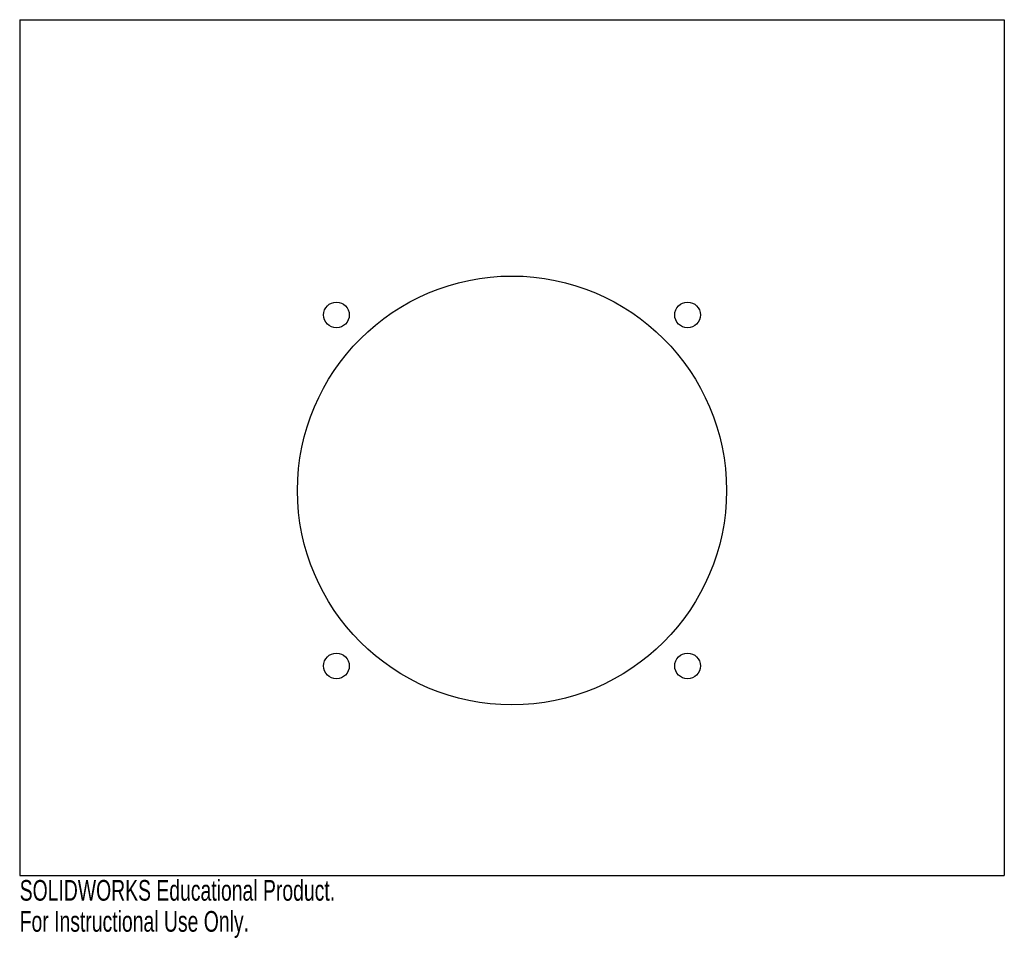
# Model space of a CAD drawing. Header units: millimetres. Extents: x 0 to 230, y -15 to 200.
import ezdxf

# ---------------------------------------------------------------- set-up
doc = ezdxf.new("R2010")
doc.units = ezdxf.units.MM
doc.layers.add('CORTE', color=7, linetype='Continuous')
doc.layers.add('INFORMACION_NO_CORTE', color=8, linetype='Continuous')
doc.styles.add('SLDTEXTSTYLE0', font='TXT', dxfattribs={"width": 0.7})

msp = doc.modelspace()

# ---------------------------------------------------------------- linework, layer by layer
at = {"layer": 'CORTE', "color": 7, "linetype": 'Continuous', "lineweight": 25}
for p, q in [((0, 200), (230, 200)), ((0, 200), (0, 0)), ((230, 200), (230, 0)), ((0, 0), (230, 0))]:
    msp.add_line(p, q, dxfattribs=at)
for centre, radius in [((115, 90), 50.1), ((73.99, 131.01), 3), ((156.01, 131.01), 3), ((73.99, 48.99), 3), ((156.01, 48.99), 3)]:
    msp.add_circle(centre, radius, dxfattribs=at)

# ---------------------------------------------------------------- texts
at = {"layer": 'INFORMACION_NO_CORTE', "color": 7, "linetype": 'Continuous', "char_height": 4.8336, "attachment_point": 1, "style": 'SLDTEXTSTYLE0'}
for s, insert in [('SOLIDWORKS Educational Product.', (0, -1.02)), ('For Instructional Use Only.', (0, -8.27))]:
    msp.add_mtext(s, dxfattribs=dict(at, insert=insert))

doc.saveas('drawing.dxf')
